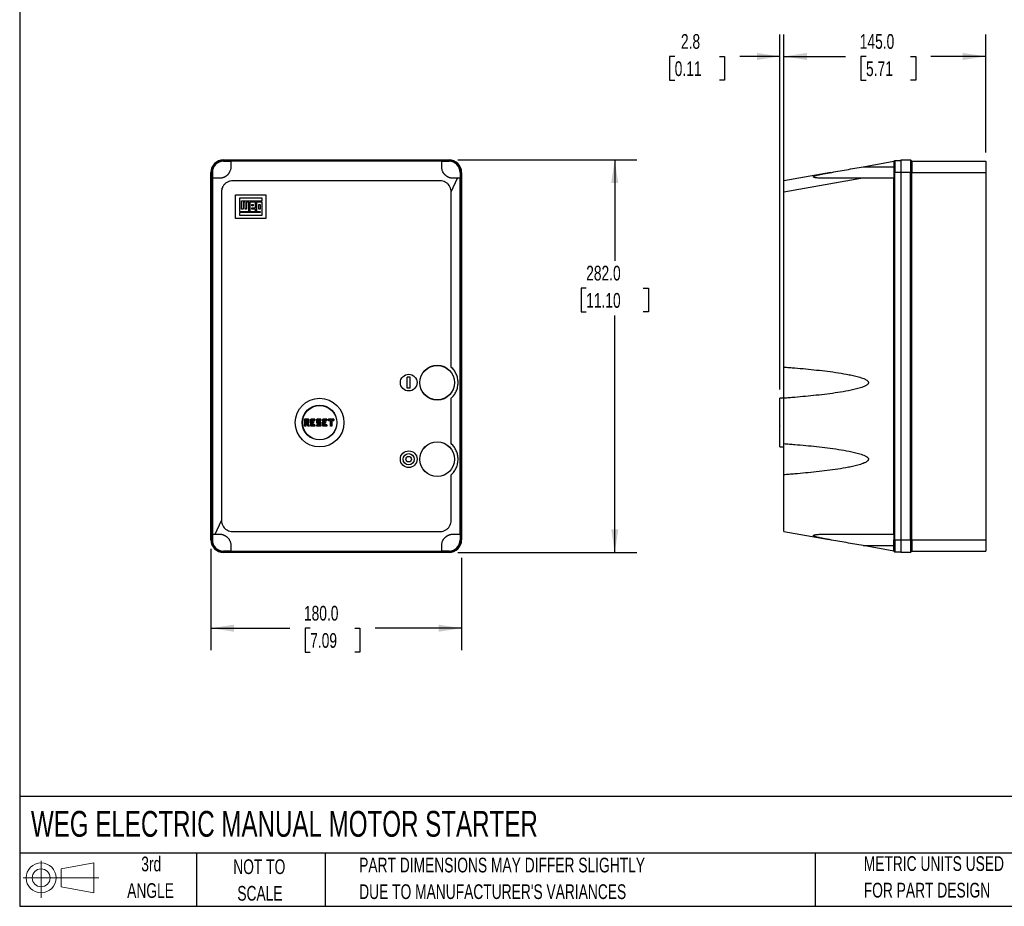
# Model space of a CAD drawing. Header units: millimetres. Extents: x 32 to 1365, y 32 to 1048.
# Tile 1 of 5: x 32 to 739, y 32 to 669. Entities that reach past the tile are written whole.
import ezdxf

# ---------------------------------------------------------------- set-up
doc = ezdxf.new("R2010")
doc.units = ezdxf.units.MM
doc.header["$LTSCALE"] = 5
doc.layers.add('DIMENSIONS', color=140, linetype='Continuous', lineweight=25)
doc.layers.add('TEXT', color=140, linetype='Continuous', lineweight=25)
doc.layers.add('SLD-DEFPOINTS', color=7, linetype='Continuous')
doc.styles.add('SLDTEXTSTYLE0', font='TXT', dxfattribs={"width": 0.7})
doc.dimstyles.new('SLDDIMSTYLE0', dxfattribs={"dimtxt": 10.790039, "dimasz": 16.51, "dimexe": 0, "dimexo": 0.0625, "dimgap": 2.69751, "dimtad": 0, "dimtih": 1, "dimtoh": 1, "dimrnd": 1e-09, "dimzin": 4, "dimdsep": 46, "dimtxsty": 'SLDTEXTSTYLE0', "dimsah": 1, "dimcen": 0.09, "dimadec": 0, "dimazin": 1, "dimtfac": 1, "dimtofl": 0, "dimtmove": 0, "dimatfit": 3, "dimfxl": 0, "dimfrac": 2, "dimtolj": 1, "dimtzin": 12, "dimarcsym": 0})
doc.dimstyles.new('SLDDIMSTYLE1', dxfattribs={"dimtxt": 10.790039, "dimasz": 16.51, "dimexe": 0, "dimexo": 0.0625, "dimgap": 2.69751, "dimtad": 0, "dimtih": 1, "dimtoh": 1, "dimrnd": 1e-09, "dimzin": 12, "dimdsep": 46, "dimtxsty": 'SLDTEXTSTYLE0', "dimsah": 1, "dimcen": 0.09, "dimadec": 0, "dimazin": 3, "dimtfac": 1, "dimtmove": 0, "dimatfit": 0, "dimfxl": 0, "dimfrac": 2, "dimtolj": 1, "dimtzin": 12, "dimarcsym": 0})

# ---------------------------------------------------------------- blocks, each defined once
blk = doc.blocks.new('Block11')
at = {"color": 7, "linetype": 'Continuous', "lineweight": 18}
for p, q in [((12.94, 26.55), (12.94, 0)), ((27.4, 20.84), (50.88, 25.16)), ((50.88, 25.16), (50.88, 3.66)), ((0, 14.41), (54.37, 14.41)), ((27.4, 7.98), (27.4, 20.84)), ((27.4, 7.98), (50.88, 3.66))]:
    blk.add_line(p, q, dxfattribs=at)
for radius in [10.75, 6.43]:
    blk.add_circle((12.94, 14.41), radius, dxfattribs=at)
blk = doc.blocks.new('Block12')
at = {"layer": 'SLD-DEFPOINTS'}
blk.add_blockref('Block11', (0, 0), dxfattribs=at)
blk = doc.blocks.new('SW_NOTE_0_3')
at = {"layer": 'TEXT', "color": 0, "char_height": 10.5833, "attachment_point": 1, "style": 'SLDTEXTSTYLE0'}
for s, insert in [('PART DIMENSIONS MAY DIFFER SLIGHTLY', (0, 13.64)), ("DUE TO MANUFACTURER'S VARIANCES", (0, -5.47))]:
    blk.add_mtext(s, dxfattribs=dict(at, insert=insert))
blk = doc.blocks.new('SW_NOTE_0_4')
at = {"layer": 'TEXT', "color": 0, "char_height": 10.583, "attachment_point": 2, "style": 'SLDTEXTSTYLE0'}
for s, insert in [('NOT TO', (26.29, 13.64)), ('SCALE', (26.77, -5.47))]:
    blk.add_mtext(s, dxfattribs=dict(at, insert=insert))
blk = doc.blocks.new('SW_NOTE_0_5')
at = {"layer": 'TEXT', "color": 0, "char_height": 10.583, "attachment_point": 2, "style": 'SLDTEXTSTYLE0'}
for s, insert in [('3rd', (11.58, 13.64)), ('ANGLE', (11.09, -5.47))]:
    blk.add_mtext(s, dxfattribs=dict(at, insert=insert))
blk = doc.blocks.new('SW_NOTE_0_6')
at = {"layer": 'TEXT', "color": 0, "char_height": 10.5833, "attachment_point": 1, "style": 'SLDTEXTSTYLE0'}
for s, insert in [('METRIC UNITS USED', (0, 13.64)), ('FOR PART DESIGN', (0, -5.47))]:
    blk.add_mtext(s, dxfattribs=dict(at, insert=insert))
blk = doc.blocks.new('_D')
at = {"layer": 'DIMENSIONS'}
for p, q in [((346.51, 567.96), (475.03, 567.96)), ((459.16, 567.96), (459.16, 495.43)), ((438.64, 475.87), (435.01, 475.87)), ((435.01, 475.87), (435.01, 458.72)), ((479.68, 475.87), (483.3, 475.87)), ((483.3, 475.87), (483.3, 458.72)), ((435.01, 458.72), (438.64, 458.72)), ((459.16, 285.96), (459.16, 456.3)), ((483.3, 458.72), (479.68, 458.72)), ((346.51, 285.96), (475.03, 285.96))]:
    blk.add_line(p, q, dxfattribs=at)
for points in [[(459.16, 567.96), (456.62, 551.45), (461.7, 551.45)], [(459.16, 285.96), (461.7, 302.47), (456.62, 302.47)]]:
    blk.add_solid(points, dxfattribs=at)
at = {"layer": 'DIMENSIONS', "char_height": 10.583, "attachment_point": 1, "style": 'SLDTEXTSTYLE0'}
for s, insert in [('282.0', (438.64, 491.93)), ('11.10', (438.64, 472.36))]:
    blk.add_mtext(s, dxfattribs=dict(at, insert=insert))
blk = doc.blocks.new('_D_1')
at = {"layer": 'DIMENSIONS'}
for p, q in [((169.16, 288.61), (169.16, 215.67)), ((349.16, 282.15), (349.16, 215.67)), ((169.16, 231.54), (225.78, 231.54)), ((240.4, 231.54), (236.78, 231.54)), ((236.78, 231.54), (236.78, 214.39)), ((272.46, 231.54), (276.09, 231.54)), ((276.09, 231.54), (276.09, 214.39)), ((349.16, 231.54), (287.09, 231.54)), ((236.78, 214.39), (240.4, 214.39)), ((276.09, 214.39), (272.46, 214.39))]:
    blk.add_line(p, q, dxfattribs=at)
for points in [[(169.16, 231.54), (185.67, 229), (185.67, 234.08)], [(349.16, 231.54), (332.65, 234.08), (332.65, 229)]]:
    blk.add_solid(points, dxfattribs=at)
at = {"layer": 'DIMENSIONS', "char_height": 10.583, "attachment_point": 1, "style": 'SLDTEXTSTYLE0'}
for s, insert in [('180.0', (235.91, 247.6)), ('7.09', (240.4, 228.04))]:
    blk.add_mtext(s, dxfattribs=dict(at, insert=insert))
blk = doc.blocks.new('_D_2')
at = {"layer": 'DIMENSIONS'}
for p, q in [((580.65, 551.31), (580.65, 658.18)), ((725.65, 573.31), (725.65, 658.18)), ((580.65, 642.3), (625.01, 642.3)), ((639.64, 642.3), (636.01, 642.3)), ((636.01, 642.3), (636.01, 625.16)), ((671.7, 642.3), (675.32, 642.3)), ((675.32, 642.3), (675.32, 625.16)), ((725.65, 642.3), (686.32, 642.3)), ((636.01, 625.16), (639.64, 625.16)), ((675.32, 625.16), (671.7, 625.16))]:
    blk.add_line(p, q, dxfattribs=at)
for points in [[(580.65, 642.3), (597.16, 639.76), (597.16, 644.84)], [(725.65, 642.3), (709.14, 644.84), (709.14, 639.76)]]:
    blk.add_solid(points, dxfattribs=at)
at = {"layer": 'DIMENSIONS', "char_height": 10.583, "attachment_point": 1, "style": 'SLDTEXTSTYLE0'}
for s, insert in [('145.0', (635.15, 658.36)), ('5.71', (639.64, 638.8))]:
    blk.add_mtext(s, dxfattribs=dict(at, insert=insert))
blk = doc.blocks.new('_D_3')
at = {"layer": 'DIMENSIONS'}
for p, q in [((577.85, 403.11), (577.85, 658.18)), ((580.65, 551.31), (580.65, 658.18)), ((502.23, 642.3), (498.61, 642.3)), ((498.61, 642.3), (498.61, 625.16)), ((534.3, 642.3), (537.92, 642.3)), ((537.92, 642.3), (537.92, 625.16)), ((577.85, 642.3), (548.92, 642.3)), ((580.65, 642.3), (612.4, 642.3)), ((498.61, 625.16), (502.23, 625.16)), ((537.92, 625.16), (534.3, 625.16))]:
    blk.add_line(p, q, dxfattribs=at)
for points in [[(577.85, 642.3), (561.34, 644.84), (561.34, 639.76)], [(580.65, 642.3), (597.16, 639.76), (597.16, 644.84)]]:
    blk.add_solid(points, dxfattribs=at)
at = {"layer": 'DIMENSIONS', "char_height": 10.583, "attachment_point": 1, "style": 'SLDTEXTSTYLE0'}
for s, insert in [('2.8', (506.72, 658.36)), ('0.11', (502.23, 638.8))]:
    blk.add_mtext(s, dxfattribs=dict(at, insert=insert))

msp = doc.modelspace()

# ---------------------------------------------------------------- linework, layer by layer
for p, q in [((178.158, 567.956), (340.158, 567.956)), ((178.158, 567.656), (178.158, 566.956)), ((340.158, 567.656), (178.158, 567.656)), ((178.158, 566.956), (183.458, 566.956)), ((183.458, 566.956), (183.458, 563.056)), ((334.858, 566.956), (183.458, 566.956)), ((334.858, 563.056), (334.858, 566.956)), ((334.858, 566.956), (340.158, 566.956)), ((340.158, 566.956), (340.158, 567.656)), ((637.639, 563.056), (659.646, 566.956)), ((659.646, 566.956), (660.346, 567.656)), ((659.646, 566.956), (659.646, 558.956)), ((660.346, 567.656), (660.346, 558.956)), ((660.346, 567.656), (664.646, 567.656)), ((664.646, 567.956), (664.646, 558.956)), ((664.646, 567.956), (671.646, 567.956)), ((671.646, 567.956), (671.646, 558.956)), ((671.646, 567.956), (672.646, 566.956)), ((672.646, 566.956), (672.646, 558.956)), ((672.646, 566.956), (725.646, 566.956)), ((725.646, 566.956), (725.646, 558.956)), ((169.158, 294.956), (169.158, 558.956)), ((170.158, 558.956), (169.458, 558.956)), ((169.458, 294.956), (169.458, 558.956)), ((170.158, 558.956), (170.158, 554.756)), ((348.158, 558.956), (348.158, 554.756)), ((348.858, 558.956), (348.158, 558.956)), ((348.858, 294.956), (348.858, 558.956)), ((349.158, 558.956), (349.158, 294.956)), ((614.303, 558.921), (580.646, 552.956)), ((637.639, 563.056), (659.646, 563.056)), ((660.346, 558.956), (659.646, 558.956)), ((659.646, 558.956), (659.646, 554.756)), ((664.646, 558.956), (660.346, 558.956)), ((660.346, 294.956), (660.346, 558.956)), ((664.646, 558.956), (664.646, 294.956)), ((671.646, 558.956), (664.646, 558.956)), ((671.646, 294.956), (671.646, 558.956)), ((672.646, 558.956), (671.646, 558.956)), ((672.646, 294.956), (672.646, 558.956)), ((672.646, 558.956), (725.646, 558.956)), ((725.646, 558.956), (725.646, 294.956)), ((170.158, 554.756), (170.158, 299.156)), ((333.658, 552.956), (184.658, 552.956)), ((341.658, 544.956), (346.208, 554.756)), ((348.158, 554.756), (346.208, 554.756)), ((348.158, 299.156), (348.158, 554.756)), ((580.646, 544.956), (635.946, 554.756)), ((659.646, 554.756), (635.946, 554.756)), ((659.646, 299.156), (659.646, 554.756)), ((176.658, 544.956), (176.658, 308.956)), ((341.658, 419.137), (341.658, 544.956)), ((580.646, 419.137), (580.646, 544.956)), ((186.658, 542.956), (208.658, 542.956)), ((186.658, 525.956), (186.658, 542.956)), ((205.995, 540.412), (189.55, 540.412)), ((189.55, 540.412), (189.55, 530.875)), ((191.178, 538.528), (205.995, 538.528)), ((191.178, 532.504), (191.178, 538.528)), ((192.155, 537.598), (192.155, 532.504)), ((193.783, 537.598), (192.155, 537.598)), ((193.783, 532.504), (193.783, 537.598)), ((194.69, 537.598), (194.69, 532.504)), ((196.295, 537.598), (194.69, 537.598)), ((196.295, 530.875), (196.295, 537.598)), ((196.97, 537.598), (196.97, 530.875)), ((201.156, 537.598), (196.97, 537.598)), ((201.156, 533.434), (201.156, 537.598)), ((205.995, 537.598), (201.854, 537.598)), ((201.854, 537.598), (201.854, 530.875)), ((205.995, 538.528), (205.995, 540.412)), ((205.995, 528.34), (205.995, 537.598)), ((208.658, 542.956), (208.658, 525.956)), ((189.55, 530.875), (196.295, 530.875)), ((192.155, 532.504), (191.178, 532.504)), ((194.69, 532.504), (193.783, 532.504)), ((196.97, 530.875), (201.156, 530.875)), ((198.586, 535.969), (199.552, 535.969)), ((198.586, 535.039), (198.586, 535.969)), ((199.552, 535.039), (198.586, 535.039)), ((198.586, 533.434), (201.156, 533.434)), ((198.586, 532.504), (198.586, 533.434)), ((201.156, 532.504), (198.586, 532.504)), ((199.552, 535.969), (199.552, 535.039)), ((201.156, 530.875), (201.156, 532.504)), ((201.854, 530.875), (204.413, 530.875)), ((203.506, 532.504), (203.506, 535.969)), ((203.506, 535.969), (204.413, 535.969)), ((204.413, 532.504), (203.506, 532.504)), ((204.413, 535.969), (204.413, 532.504)), ((204.413, 530.875), (204.413, 530.224)), ((208.658, 525.956), (186.658, 525.956)), ((189.55, 530.224), (189.55, 528.34)), ((204.413, 530.224), (189.55, 530.224)), ((189.55, 528.34), (205.995, 528.34)), ((341.658, 419.137), (342.527, 418.267)), ((310.158, 403.956), (310.158, 411.956)), ((312.158, 411.956), (310.158, 411.956)), ((312.158, 403.956), (312.158, 411.956)), ((312.158, 403.956), (310.158, 403.956)), ((342.535, 397.683), (341.658, 396.776)), ((341.658, 364.137), (341.658, 396.776)), ((580.646, 396.756), (577.846, 396.756)), ((577.846, 361.756), (577.846, 396.756)), ((580.646, 364.137), (580.646, 396.776)), ((236.508, 381.656), (236.408, 381.756)), ((236.408, 376.756), (236.408, 381.756)), ((236.408, 381.756), (239.408, 381.756)), ((236.508, 376.856), (236.408, 376.756)), ((237.208, 376.756), (236.408, 376.756)), ((236.508, 381.656), (236.508, 376.856)), ((239.308, 381.656), (236.508, 381.656)), ((236.508, 376.856), (237.108, 376.856)), ((237.108, 379.156), (238.269, 379.156)), ((237.108, 376.856), (237.108, 379.156)), ((237.108, 379.156), (237.208, 379.056)), ((237.108, 376.856), (237.208, 376.756)), ((237.208, 379.756), (237.208, 381.156)), ((237.208, 381.156), (238.608, 381.156)), ((237.308, 381.056), (237.208, 381.156)), ((237.308, 379.856), (237.208, 379.756)), ((238.608, 379.756), (237.208, 379.756)), ((238.192, 379.056), (237.208, 379.056)), ((237.208, 379.056), (237.208, 376.756)), ((237.308, 381.056), (237.308, 379.856)), ((238.508, 381.056), (237.308, 381.056)), ((237.308, 379.856), (238.508, 379.856)), ((238.269, 379.156), (238.192, 379.056)), ((238.808, 376.756), (238.192, 379.056)), ((238.269, 379.156), (238.885, 376.856)), ((238.508, 381.056), (238.608, 381.156)), ((238.508, 379.856), (238.508, 381.056)), ((238.608, 379.756), (238.508, 379.856)), ((238.608, 381.156), (238.608, 379.756)), ((238.808, 376.756), (238.885, 376.856)), ((239.608, 376.756), (238.808, 376.756)), ((238.862, 379.156), (239.308, 379.156)), ((239.478, 376.856), (238.862, 379.156)), ((238.862, 379.156), (238.992, 379.056)), ((238.885, 376.856), (239.478, 376.856)), ((238.992, 379.056), (239.608, 376.756)), ((239.408, 379.056), (238.992, 379.056)), ((239.308, 381.656), (239.408, 381.756)), ((239.308, 379.156), (239.308, 381.656)), ((239.308, 379.156), (239.408, 379.056)), ((239.408, 381.756), (239.408, 379.056)), ((239.478, 376.856), (239.608, 376.756)), ((240.808, 381.756), (240.908, 381.656)), ((240.808, 381.756), (243.808, 381.756)), ((240.808, 376.756), (240.808, 381.756)), ((240.908, 376.856), (240.808, 376.756)), ((243.808, 376.756), (240.808, 376.756)), ((243.708, 381.656), (240.908, 381.656)), ((240.908, 381.656), (240.908, 376.856)), ((240.908, 376.856), (243.708, 376.856)), ((241.508, 379.656), (241.508, 380.856)), ((241.508, 380.856), (241.608, 380.756)), ((241.508, 380.856), (243.708, 380.856)), ((241.508, 379.656), (241.608, 379.756)), ((242.708, 379.656), (241.508, 379.656)), ((241.508, 378.856), (242.708, 378.856)), ((241.508, 377.656), (241.508, 378.856)), ((241.508, 378.856), (241.608, 378.756)), ((241.508, 377.656), (241.608, 377.756)), ((243.708, 377.656), (241.508, 377.656)), ((241.608, 380.756), (241.608, 379.756)), ((243.808, 380.756), (241.608, 380.756)), ((241.608, 379.756), (242.808, 379.756)), ((242.808, 378.756), (241.608, 378.756)), ((241.608, 378.756), (241.608, 377.756)), ((241.608, 377.756), (243.808, 377.756)), ((242.708, 379.656), (242.808, 379.756)), ((242.708, 378.856), (242.708, 379.656)), ((242.708, 378.856), (242.808, 378.756)), ((242.808, 379.756), (242.808, 378.756)), ((243.708, 381.656), (243.808, 381.756)), ((243.708, 380.856), (243.708, 381.656)), ((243.708, 380.856), (243.808, 380.756)), ((243.708, 377.656), (243.808, 377.756)), ((243.708, 376.856), (243.708, 377.656)), ((243.708, 376.856), (243.808, 376.756)), ((243.808, 381.756), (243.808, 380.756)), ((243.808, 377.756), (243.808, 376.756)), ((245.108, 378.756), (245.108, 381.756)), ((245.108, 381.756), (245.208, 381.656)), ((245.108, 381.756), (248.108, 381.756)), ((245.208, 378.856), (245.108, 378.756)), ((247.158, 378.756), (245.108, 378.756)), ((245.108, 376.756), (245.108, 377.756)), ((245.208, 377.656), (245.108, 377.756)), ((245.108, 377.756), (247.158, 377.756)), ((245.208, 376.856), (245.108, 376.756)), ((248.108, 376.756), (245.108, 376.756)), ((245.208, 381.656), (245.208, 378.856)), ((248.008, 381.656), (245.208, 381.656)), ((245.208, 378.856), (247.258, 378.856)), ((245.208, 377.656), (245.208, 376.856)), ((247.258, 377.656), (245.208, 377.656)), ((245.208, 376.856), (248.008, 376.856)), ((245.808, 380.656), (245.908, 380.556)), ((245.808, 380.656), (248.008, 380.656)), ((245.808, 379.456), (245.808, 380.656)), ((245.808, 379.456), (245.908, 379.556)), ((248.008, 379.456), (245.808, 379.456)), ((248.108, 380.556), (245.908, 380.556)), ((245.908, 380.556), (245.908, 379.556)), ((245.908, 379.556), (248.108, 379.556)), ((247.258, 378.856), (247.158, 378.756)), ((247.158, 377.756), (247.158, 378.756)), ((247.258, 377.656), (247.158, 377.756)), ((247.258, 378.856), (247.258, 377.656)), ((248.008, 381.656), (248.108, 381.756)), ((248.008, 380.656), (248.008, 381.656)), ((248.008, 380.656), (248.108, 380.556)), ((248.008, 379.456), (248.108, 379.556)), ((248.008, 376.856), (248.008, 379.456)), ((248.008, 376.856), (248.108, 376.756)), ((248.108, 381.756), (248.108, 380.556)), ((248.108, 379.556), (248.108, 376.756)), ((249.408, 376.756), (249.408, 381.756)), ((249.408, 381.756), (249.508, 381.656)), ((249.408, 381.756), (252.408, 381.756)), ((249.508, 376.856), (249.408, 376.756)), ((252.408, 376.756), (249.408, 376.756)), ((249.508, 381.656), (249.508, 376.856)), ((252.308, 381.656), (249.508, 381.656)), ((249.508, 376.856), (252.308, 376.856)), ((250.108, 379.656), (250.108, 380.856)), ((250.108, 380.856), (250.208, 380.756)), ((250.108, 380.856), (252.308, 380.856)), ((250.108, 379.656), (250.208, 379.756)), ((251.308, 379.656), (250.108, 379.656)), ((250.108, 378.856), (251.308, 378.856)), ((250.108, 377.656), (250.108, 378.856)), ((250.108, 378.856), (250.208, 378.756)), ((250.108, 377.656), (250.208, 377.756)), ((252.308, 377.656), (250.108, 377.656)), ((250.208, 380.756), (250.208, 379.756)), ((252.408, 380.756), (250.208, 380.756)), ((250.208, 379.756), (251.408, 379.756)), ((251.408, 378.756), (250.208, 378.756)), ((250.208, 378.756), (250.208, 377.756)), ((250.208, 377.756), (252.408, 377.756)), ((251.308, 379.656), (251.408, 379.756)), ((251.308, 378.856), (251.308, 379.656)), ((251.308, 378.856), (251.408, 378.756)), ((251.408, 379.756), (251.408, 378.756)), ((252.308, 381.656), (252.408, 381.756)), ((252.308, 380.856), (252.308, 381.656)), ((252.308, 380.856), (252.408, 380.756)), ((252.308, 377.656), (252.408, 377.756)), ((252.308, 376.856), (252.308, 377.656)), ((252.308, 376.856), (252.408, 376.756)), ((252.408, 381.756), (252.408, 380.756)), ((252.408, 377.756), (252.408, 376.756)), ((253.408, 380.756), (253.408, 381.756)), ((253.408, 381.756), (253.508, 381.656)), ((253.408, 381.756), (257.408, 381.756)), ((253.508, 380.856), (253.408, 380.756)), ((254.908, 380.756), (253.408, 380.756)), ((253.508, 381.656), (253.508, 380.856)), ((257.308, 381.656), (253.508, 381.656)), ((253.508, 380.856), (255.008, 380.856)), ((255.008, 380.856), (254.908, 380.756)), ((254.908, 376.756), (254.908, 380.756)), ((255.008, 376.856), (254.908, 376.756)), ((255.908, 376.756), (254.908, 376.756)), ((255.008, 380.856), (255.008, 376.856)), ((255.008, 376.856), (255.808, 376.856)), ((255.808, 376.856), (255.808, 380.856)), ((255.808, 380.856), (255.908, 380.756)), ((255.808, 380.856), (257.308, 380.856)), ((255.808, 376.856), (255.908, 376.756)), ((255.908, 380.756), (255.908, 376.756)), ((257.408, 380.756), (255.908, 380.756)), ((257.308, 381.656), (257.408, 381.756)), ((257.308, 380.856), (257.308, 381.656)), ((257.308, 380.856), (257.408, 380.756)), ((257.408, 381.756), (257.408, 380.756)), ((577.746, 380.856), (577.746, 381.656)), ((577.746, 376.856), (577.746, 380.856)), ((341.658, 364.137), (342.527, 363.267)), ((577.846, 361.756), (580.646, 361.756)), ((342.535, 342.683), (341.658, 341.776)), ((341.658, 308.956), (341.658, 341.776)), ((580.646, 308.956), (580.646, 341.776)), ((172.108, 299.156), (176.658, 308.956)), ((170.158, 299.156), (172.108, 299.156)), ((170.158, 299.156), (170.158, 294.956)), ((184.658, 300.956), (333.658, 300.956)), ((348.158, 299.156), (348.158, 294.956)), ((580.646, 300.956), (613.203, 295.187)), ((659.646, 299.156), (659.646, 294.956)), ((169.458, 294.956), (170.158, 294.956)), ((183.458, 290.856), (183.458, 286.956)), ((334.858, 286.956), (334.858, 290.856)), ((348.158, 294.956), (348.858, 294.956)), ((659.646, 286.956), (637.639, 290.856)), ((637.639, 290.856), (659.646, 290.856)), ((659.646, 286.956), (659.646, 294.956)), ((659.646, 294.956), (660.346, 294.956)), ((660.346, 294.956), (664.646, 294.956)), ((660.346, 294.956), (660.346, 286.256)), ((664.646, 294.956), (671.646, 294.956)), ((664.646, 294.956), (664.646, 285.956)), ((671.646, 294.956), (672.646, 294.956)), ((671.646, 294.956), (671.646, 285.956)), ((672.646, 294.956), (672.646, 286.956)), ((672.646, 294.956), (725.646, 294.956)), ((725.646, 294.956), (725.646, 286.956)), ((178.158, 286.956), (178.158, 286.256)), ((183.458, 286.956), (178.158, 286.956)), ((178.158, 286.256), (340.158, 286.256)), ((340.158, 285.956), (178.158, 285.956)), ((183.458, 286.956), (334.858, 286.956)), ((340.158, 286.956), (334.858, 286.956)), ((340.158, 286.256), (340.158, 286.956)), ((660.346, 286.256), (659.646, 286.956)), ((664.646, 286.256), (660.346, 286.256)), ((671.646, 285.956), (664.646, 285.956)), ((672.646, 286.956), (671.646, 285.956)), ((672.646, 286.956), (725.646, 286.956))]:
    msp.add_line(p, q)
for centre, radius in [((331.658, 407.956), 12.5), ((331.658, 407.956), 12.4), ((311.158, 407.956), 6), ((247.158, 379.256), 17.5), ((247.158, 379.256), 12.5), ((247.158, 379.256), 12.3), ((331.658, 352.956), 12.5), ((331.658, 352.956), 12.4), ((311.158, 352.956), 6), ((311.158, 352.956), 4), ((311.158, 352.956), 2)]:
    msp.add_circle(centre, radius)
for centre, radius, start, end in [((178.158, 558.956), 9, 90, 180), ((178.158, 558.956), 8.7, 90, 180), ((178.158, 558.956), 8, 90, 180), ((340.158, 558.956), 9, 0, 90), ((340.158, 558.956), 8.7, 360, 90), ((340.158, 558.956), 8, 360, 90), ((577.846, 381.656), 0.1, 90, 180), ((577.846, 380.856), 0.1, 180, 270), ((577.846, 376.856), 0.1, 180, 270), ((178.158, 294.956), 9, 180, 270), ((178.158, 294.956), 8.7, 180, 270), ((178.158, 294.956), 8, 180, 270), ((340.158, 294.956), 8, 270, 360), ((340.158, 294.956), 8.7, 270, 360), ((340.158, 294.956), 9, 270, 0)]:
    msp.add_arc(centre, radius, start, end)
for points, knots in [([(183.458, 563.056), (183.458, 562.338), (183.366, 561.621), (182.981, 560.186), (182.689, 559.47), (182.149, 558.577), (182.033, 558.401), (181.766, 558.029), (181.615, 557.834), (181.343, 557.52), (181.245, 557.412), (181.025, 557.183), (180.904, 557.064), (180.621, 556.805), (180.463, 556.668), (180.153, 556.426), (180.036, 556.339), (179.828, 556.194), (179.752, 556.143), (179.581, 556.032), (179.486, 555.973), (179.279, 555.851), (179.164, 555.786), (178.935, 555.665), (178.822, 555.608), (178.615, 555.51), (178.523, 555.468), (178.35, 555.394), (178.27, 555.361), (178.049, 555.274), (177.921, 555.229), (177.686, 555.15), (177.578, 555.116), (177.276, 555.028), (177.103, 554.986), (176.784, 554.916), (176.639, 554.888), (176.229, 554.821), (175.991, 554.795), (175.55, 554.763), (175.348, 554.756), (175.158, 554.756)], [0, 0, 0, 0, 0.25, 0.25, 0.5, 0.5, 0.5625, 0.5625, 0.625, 0.625, 0.65625, 0.65625, 0.6875, 0.6875, 0.71875, 0.71875, 0.734375, 0.734375, 0.7421875, 0.7421875, 0.75, 0.75, 0.7578125, 0.7578125, 0.765625, 0.765625, 0.7734375, 0.7734375, 0.78125, 0.78125, 0.796875, 0.796875, 0.8125, 0.8125, 0.84375, 0.84375, 0.875, 0.875, 0.9375, 0.9375, 1, 1, 1, 1]), ([(343.158, 554.756), (342.966, 554.756), (342.761, 554.763), (342.311, 554.797), (342.068, 554.823), (341.649, 554.893), (341.5, 554.922), (341.171, 554.996), (340.992, 555.041), (340.681, 555.134), (340.57, 555.169), (340.324, 555.254), (340.188, 555.304), (339.954, 555.399), (339.87, 555.435), (339.684, 555.518), (339.582, 555.565), (339.419, 555.646), (339.363, 555.674), (339.249, 555.734), (339.191, 555.766), (339.021, 555.859), (338.913, 555.923), (338.72, 556.042), (338.633, 556.098), (338.476, 556.202), (338.406, 556.251), (338.209, 556.391), (338.1, 556.474), (337.805, 556.708), (337.65, 556.844), (337.374, 557.101), (337.256, 557.219), (337.041, 557.444), (336.945, 557.551), (336.679, 557.861), (336.531, 558.053), (336.268, 558.422), (336.154, 558.598), (335.833, 559.131), (335.654, 559.487), (335.355, 560.2), (335.235, 560.557), (334.949, 561.627), (334.858, 562.341), (334.858, 563.056)], [0, 0, 0, 0, 0.0625, 0.0625, 0.125, 0.125, 0.15625, 0.15625, 0.1875, 0.1875, 0.203125, 0.203125, 0.21875, 0.21875, 0.2265625, 0.2265625, 0.234375, 0.234375, 0.2382813, 0.2382813, 0.2421875, 0.2421875, 0.25, 0.25, 0.2578125, 0.2578125, 0.265625, 0.265625, 0.28125, 0.28125, 0.3125, 0.3125, 0.34375, 0.34375, 0.375, 0.375, 0.4375, 0.4375, 0.5, 0.5, 0.625, 0.625, 0.75, 0.75, 1, 1, 1, 1]), ([(612.728, 554.756), (611.71, 554.756), (610.695, 554.763), (608.675, 554.797), (607.67, 554.823), (606.176, 554.893), (605.681, 554.922), (604.698, 554.996), (604.212, 555.041), (603.504, 555.134), (603.271, 555.169), (602.821, 555.254), (602.602, 555.304), (602.308, 555.399), (602.215, 555.435), (602.051, 555.518), (601.98, 555.565), (601.91, 555.646), (601.893, 555.674), (601.874, 555.734), (601.873, 555.766), (601.892, 555.859), (601.938, 555.923), (602.066, 556.042), (602.148, 556.098), (602.326, 556.202), (602.423, 556.251), (602.73, 556.391), (602.949, 556.474), (603.621, 556.708), (604.093, 556.844), (605.054, 557.101), (605.539, 557.219), (606.516, 557.444), (607.007, 557.551), (608.487, 557.861), (609.48, 558.053), (611.477, 558.422), (612.479, 558.598), (615.489, 559.131), (617.5, 559.487), (621.521, 560.2), (623.533, 560.557), (629.573, 561.627), (633.604, 562.341), (637.639, 563.056)], [0, 0, 0, 0, 0.0625, 0.0625, 0.125, 0.125, 0.15625, 0.15625, 0.1875, 0.1875, 0.203125, 0.203125, 0.21875, 0.21875, 0.2265625, 0.2265625, 0.234375, 0.234375, 0.2382813, 0.2382813, 0.2421875, 0.2421875, 0.25, 0.25, 0.2578125, 0.2578125, 0.265625, 0.265625, 0.28125, 0.28125, 0.3125, 0.3125, 0.34375, 0.34375, 0.375, 0.375, 0.4375, 0.4375, 0.5, 0.5, 0.625, 0.625, 0.75, 0.75, 1, 1, 1, 1]), ([(175.158, 554.756), (174.428, 554.756), (173.829, 554.756), (173.073, 554.756), (172.845, 554.756), (172.435, 554.756), (172.255, 554.756), (171.448, 554.756), (170.803, 554.756), (170.158, 554.756)], [0, 0, 0, 0, 0.25, 0.25, 0.375, 0.375, 0.5, 0.5, 1, 1, 1, 1]), ([(184.658, 552.956), (184.658, 552.956), (184.658, 552.956), (184.109, 552.956), (183.194, 552.864), (181.947, 552.511), (180.621, 551.928), (179.409, 551.069), (178.159, 549.721), (177.345, 548.361), (176.778, 546.642), (176.658, 545.572), (176.658, 544.956), (176.658, 544.956), (176.658, 544.956)], [0.695221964, 0.695221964, 0.695221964, 0.695221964, 0.695222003, 0.695222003, 0.697211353, 0.698502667, 0.699756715, 0.702201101, 0.703491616, 0.705967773, 0.707581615, 0.709845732, 0.709845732, 0.709845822, 0.709845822, 0.709845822, 0.709845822]), ([(341.658, 544.956), (341.658, 545.572), (341.517, 546.826), (340.943, 548.385), (340.126, 549.729), (339.046, 550.97), (337.5, 552.066), (335.611, 552.798), (334.342, 552.956), (333.658, 552.956), (333.658, 552.956), (333.658, 552.956)], [0.499999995, 0.499999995, 0.499999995, 0.499999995, 0.502264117, 0.504545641, 0.505781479, 0.507644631, 0.510089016, 0.512145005, 0.514623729, 0.514623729, 0.514623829, 0.514623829, 0.514623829, 0.514623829]), ([(346.208, 554.756), (345.888, 554.756), (345.482, 554.756), (344.478, 554.756), (343.883, 554.756), (343.158, 554.756)], [0, 0, 0, 0, 0.5, 0.5, 1, 1, 1, 1]), ([(580.646, 544.956), (580.646, 545.572), (580.646, 546.826), (580.646, 548.385), (580.646, 549.729), (580.646, 550.97), (580.646, 552.066), (580.646, 552.798), (580.646, 552.956), (580.646, 552.956), (580.646, 552.956), (580.646, 552.956)], [0.499999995, 0.499999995, 0.499999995, 0.499999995, 0.502264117, 0.504545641, 0.505781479, 0.507644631, 0.510089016, 0.512145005, 0.514623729, 0.514623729, 0.514623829, 0.514623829, 0.514623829, 0.514623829]), ([(635.946, 554.756), (632.054, 554.756), (628.171, 554.756), (620.428, 554.756), (616.566, 554.756), (612.728, 554.756)], [0, 0, 0, 0, 0.5, 0.5, 1, 1, 1, 1]), ([(341.658, 396.776), (342.447, 397.485), (343.153, 398.261), (344.079, 399.53), (344.366, 399.97), (344.897, 400.885), (345.139, 401.357), (345.781, 402.796), (346.106, 403.79), (346.437, 405.336), (346.521, 405.862), (346.631, 406.909), (346.658, 407.432), (346.658, 408.478), (346.631, 409.001), (346.521, 410.047), (346.437, 410.573), (346.106, 412.121), (345.782, 413.116), (345.14, 414.553), (344.898, 415.025), (344.367, 415.94), (344.079, 416.381), (343.153, 417.651), (342.447, 418.427), (341.658, 419.137)], [0, 0, 0, 0, 0.125, 0.125, 0.1875, 0.1875, 0.25, 0.25, 0.375, 0.375, 0.4375, 0.4375, 0.5, 0.5, 0.5625, 0.5625, 0.625, 0.625, 0.75, 0.75, 0.8125, 0.8125, 0.875, 0.875, 1, 1, 1, 1]), ([(580.646, 419.137), (581.956, 419.039), (583.266, 418.941), (585.885, 418.737), (587.194, 418.631), (591.121, 418.306), (593.738, 418.076), (601.583, 417.337), (606.81, 416.784), (614.627, 415.793), (617.229, 415.436), (622.416, 414.639), (625.003, 414.201), (628.864, 413.433), (630.147, 413.158), (632.704, 412.549), (633.978, 412.216), (635.871, 411.633), (636.498, 411.425), (637.736, 410.964), (638.348, 410.713), (639.236, 410.274), (639.528, 410.117), (640.089, 409.771), (640.359, 409.584), (640.735, 409.256), (640.854, 409.14), (641.07, 408.888), (641.168, 408.752), (641.321, 408.46), (641.378, 408.3), (641.426, 407.972), (641.416, 407.802), (641.334, 407.48), (641.263, 407.326), (641.088, 407.046), (640.982, 406.915), (640.642, 406.555), (640.382, 406.35), (639.836, 405.977), (639.553, 405.812), (638.978, 405.507), (638.685, 405.366), (637.794, 404.969), (637.186, 404.737), (635.955, 404.306), (635.331, 404.109), (633.456, 403.556), (632.196, 403.236), (629.665, 402.649), (628.394, 402.382), (624.57, 401.636), (622.007, 401.207), (616.866, 400.426), (614.288, 400.074), (606.548, 399.1), (601.375, 398.555), (593.607, 397.825), (591.016, 397.598), (587.129, 397.276), (585.833, 397.172), (583.24, 396.969), (581.943, 396.873), (580.646, 396.776)], [0, 0, 0, 0, 0.03125, 0.03125, 0.0625, 0.0625, 0.125, 0.125, 0.25, 0.25, 0.3125, 0.3125, 0.375, 0.375, 0.40625, 0.40625, 0.4375, 0.4375, 0.453125, 0.453125, 0.46875, 0.46875, 0.4765625, 0.4765625, 0.484375, 0.484375, 0.4882813, 0.4882813, 0.4921875, 0.4921875, 0.4960938, 0.4960938, 0.5, 0.5, 0.5039063, 0.5039063, 0.5078125, 0.5078125, 0.515625, 0.515625, 0.5234375, 0.5234375, 0.53125, 0.53125, 0.546875, 0.546875, 0.5625, 0.5625, 0.59375, 0.59375, 0.625, 0.625, 0.6875, 0.6875, 0.75, 0.75, 0.875, 0.875, 0.9375, 0.9375, 0.96875, 0.96875, 1, 1, 1, 1]), ([(580.646, 396.776), (580.646, 397.485), (580.646, 398.261), (580.646, 399.53), (580.646, 399.97), (580.646, 400.885), (580.646, 401.357), (580.646, 402.796), (580.646, 403.79), (580.646, 405.336), (580.646, 405.862), (580.646, 406.909), (580.646, 407.432), (580.646, 408.478), (580.646, 409.001), (580.646, 410.047), (580.646, 410.573), (580.646, 412.121), (580.646, 413.116), (580.646, 414.553), (580.646, 415.025), (580.646, 415.94), (580.646, 416.381), (580.646, 417.651), (580.646, 418.427), (580.646, 419.137)], [0, 0, 0, 0, 0.125, 0.125, 0.1875, 0.1875, 0.25, 0.25, 0.375, 0.375, 0.4375, 0.4375, 0.5, 0.5, 0.5625, 0.5625, 0.625, 0.625, 0.75, 0.75, 0.8125, 0.8125, 0.875, 0.875, 1, 1, 1, 1]), ([(341.658, 341.776), (342.447, 342.485), (343.153, 343.261), (344.079, 344.53), (344.366, 344.97), (344.897, 345.885), (345.139, 346.357), (345.781, 347.796), (346.106, 348.79), (346.437, 350.336), (346.521, 350.862), (346.631, 351.909), (346.658, 352.432), (346.658, 353.478), (346.631, 354.001), (346.521, 355.047), (346.437, 355.573), (346.106, 357.121), (345.782, 358.116), (345.14, 359.553), (344.898, 360.025), (344.367, 360.94), (344.079, 361.381), (343.153, 362.651), (342.447, 363.427), (341.658, 364.137)], [0, 0, 0, 0, 0.125, 0.125, 0.1875, 0.1875, 0.25, 0.25, 0.375, 0.375, 0.4375, 0.4375, 0.5, 0.5, 0.5625, 0.5625, 0.625, 0.625, 0.75, 0.75, 0.8125, 0.8125, 0.875, 0.875, 1, 1, 1, 1]), ([(580.646, 364.137), (581.956, 364.039), (583.266, 363.941), (585.885, 363.737), (587.195, 363.631), (591.121, 363.306), (593.738, 363.076), (601.583, 362.337), (606.81, 361.784), (614.628, 360.793), (617.229, 360.436), (622.416, 359.639), (625.003, 359.201), (628.864, 358.433), (630.147, 358.158), (632.704, 357.549), (633.978, 357.216), (635.872, 356.633), (636.498, 356.425), (637.736, 355.964), (638.348, 355.712), (639.237, 355.273), (639.528, 355.116), (640.089, 354.771), (640.36, 354.584), (640.735, 354.256), (640.854, 354.14), (641.07, 353.888), (641.168, 353.751), (641.321, 353.46), (641.379, 353.3), (641.426, 352.972), (641.416, 352.801), (641.334, 352.48), (641.262, 352.326), (641.087, 352.046), (640.982, 351.915), (640.642, 351.555), (640.381, 351.35), (639.836, 350.977), (639.553, 350.812), (638.978, 350.506), (638.684, 350.366), (637.794, 349.969), (637.186, 349.736), (635.955, 349.306), (635.331, 349.109), (633.455, 348.556), (632.195, 348.236), (629.664, 347.649), (628.393, 347.382), (624.57, 346.636), (622.007, 346.207), (616.866, 345.425), (614.288, 345.074), (606.548, 344.1), (601.375, 343.554), (593.607, 342.825), (591.016, 342.598), (587.129, 342.276), (585.833, 342.172), (583.24, 341.969), (581.943, 341.873), (580.646, 341.776)], [0, 0, 0, 0, 0.03125, 0.03125, 0.0625, 0.0625, 0.125, 0.125, 0.25, 0.25, 0.3125, 0.3125, 0.375, 0.375, 0.40625, 0.40625, 0.4375, 0.4375, 0.453125, 0.453125, 0.46875, 0.46875, 0.4765625, 0.4765625, 0.484375, 0.484375, 0.4882812, 0.4882812, 0.4921875, 0.4921875, 0.4960937, 0.4960937, 0.5, 0.5, 0.5039062, 0.5039062, 0.5078125, 0.5078125, 0.515625, 0.515625, 0.5234375, 0.5234375, 0.53125, 0.53125, 0.546875, 0.546875, 0.5625, 0.5625, 0.59375, 0.59375, 0.625, 0.625, 0.6875, 0.6875, 0.75, 0.75, 0.875, 0.875, 0.9375, 0.9375, 0.96875, 0.96875, 1, 1, 1, 1]), ([(580.646, 341.776), (580.646, 342.485), (580.646, 343.261), (580.646, 344.53), (580.646, 344.97), (580.646, 345.885), (580.646, 346.357), (580.646, 347.796), (580.646, 348.79), (580.646, 350.336), (580.646, 350.862), (580.646, 351.909), (580.646, 352.432), (580.646, 353.478), (580.646, 354.001), (580.646, 355.047), (580.646, 355.573), (580.646, 357.121), (580.646, 358.116), (580.646, 359.553), (580.646, 360.025), (580.646, 360.94), (580.646, 361.381), (580.646, 362.651), (580.646, 363.427), (580.646, 364.137)], [0, 0, 0, 0, 0.125, 0.125, 0.1875, 0.1875, 0.25, 0.25, 0.375, 0.375, 0.4375, 0.4375, 0.5, 0.5, 0.5625, 0.5625, 0.625, 0.625, 0.75, 0.75, 0.8125, 0.8125, 0.875, 0.875, 1, 1, 1, 1]), ([(176.658, 308.956), (176.658, 308.341), (176.799, 307.087), (177.373, 305.528), (178.19, 304.184), (179.27, 302.942), (180.816, 301.846), (182.704, 301.115), (183.974, 300.956), (184.658, 300.956), (184.658, 300.956), (184.658, 300.956)], [0.999999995, 0.999999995, 0.999999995, 0.999999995, 1.002264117, 1.004545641, 1.005781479, 1.007644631, 1.010089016, 1.012145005, 1.014623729, 1.014623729, 1.014623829, 1.014623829, 1.014623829, 1.014623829]), ([(333.658, 300.956), (333.658, 300.956), (333.658, 300.956), (334.207, 300.956), (335.122, 301.048), (336.369, 301.401), (337.695, 301.984), (338.907, 302.844), (340.157, 304.192), (340.971, 305.552), (341.538, 307.271), (341.658, 308.341), (341.658, 308.956), (341.658, 308.956), (341.658, 308.956)], [1.195221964, 1.195221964, 1.195221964, 1.195221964, 1.195222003, 1.195222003, 1.197211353, 1.198502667, 1.199756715, 1.202201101, 1.203491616, 1.205967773, 1.207581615, 1.209845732, 1.209845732, 1.209845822, 1.209845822, 1.209845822, 1.209845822]), ([(580.646, 300.956), (580.646, 300.956), (580.646, 300.956), (580.646, 300.956), (580.646, 301.048), (580.646, 301.401), (580.646, 301.984), (580.646, 302.844), (580.646, 304.192), (580.646, 305.552), (580.646, 307.271), (580.646, 308.341), (580.646, 308.956), (580.646, 308.956), (580.646, 308.956)], [1.195221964, 1.195221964, 1.195221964, 1.195221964, 1.195222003, 1.195222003, 1.197211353, 1.198502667, 1.199756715, 1.202201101, 1.203491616, 1.205967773, 1.207581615, 1.209845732, 1.209845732, 1.209845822, 1.209845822, 1.209845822, 1.209845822]), ([(172.108, 299.156), (172.428, 299.156), (172.834, 299.156), (173.838, 299.156), (174.433, 299.156), (175.158, 299.156)], [0, 0, 0, 0, 0.5, 0.5, 1, 1, 1, 1]), ([(175.158, 299.156), (175.35, 299.156), (175.555, 299.15), (176.004, 299.116), (176.248, 299.089), (176.667, 299.019), (176.816, 298.991), (177.145, 298.917), (177.323, 298.872), (177.634, 298.779), (177.746, 298.744), (177.992, 298.659), (178.127, 298.609), (178.362, 298.513), (178.446, 298.478), (178.632, 298.395), (178.733, 298.348), (178.897, 298.267), (178.952, 298.238), (179.066, 298.179), (179.125, 298.147), (179.294, 298.053), (179.403, 297.989), (179.596, 297.871), (179.683, 297.815), (179.839, 297.711), (179.91, 297.662), (180.107, 297.522), (180.216, 297.438), (180.511, 297.204), (180.666, 297.068), (180.942, 296.812), (181.06, 296.694), (181.275, 296.469), (181.371, 296.362), (181.637, 296.051), (181.785, 295.859), (182.048, 295.49), (182.162, 295.315), (182.483, 294.782), (182.661, 294.425), (182.96, 293.713), (183.081, 293.356), (183.367, 292.286), (183.458, 291.571), (183.458, 290.856)], [0, 0, 0, 0, 0.0625, 0.0625, 0.125, 0.125, 0.15625, 0.15625, 0.1875, 0.1875, 0.203125, 0.203125, 0.21875, 0.21875, 0.2265625, 0.2265625, 0.234375, 0.234375, 0.2382813, 0.2382813, 0.2421875, 0.2421875, 0.25, 0.25, 0.2578125, 0.2578125, 0.265625, 0.265625, 0.28125, 0.28125, 0.3125, 0.3125, 0.34375, 0.34375, 0.375, 0.375, 0.4375, 0.4375, 0.5, 0.5, 0.625, 0.625, 0.75, 0.75, 1, 1, 1, 1]), ([(334.858, 290.856), (334.858, 291.574), (334.949, 292.292), (335.334, 293.726), (335.626, 294.443), (336.167, 295.336), (336.283, 295.512), (336.55, 295.884), (336.701, 296.078), (336.972, 296.392), (337.071, 296.501), (337.291, 296.729), (337.412, 296.849), (337.695, 297.108), (337.853, 297.245), (338.163, 297.486), (338.279, 297.573), (338.488, 297.719), (338.564, 297.77), (338.735, 297.88), (338.829, 297.939), (339.037, 298.062), (339.152, 298.127), (339.38, 298.248), (339.493, 298.304), (339.7, 298.403), (339.793, 298.444), (339.966, 298.519), (340.046, 298.551), (340.267, 298.638), (340.394, 298.684), (340.63, 298.763), (340.738, 298.796), (341.04, 298.884), (341.212, 298.927), (341.531, 298.997), (341.677, 299.024), (342.086, 299.091), (342.325, 299.117), (342.766, 299.15), (342.968, 299.156), (343.158, 299.156)], [0, 0, 0, 0, 0.25, 0.25, 0.5, 0.5, 0.5625, 0.5625, 0.625, 0.625, 0.65625, 0.65625, 0.6875, 0.6875, 0.71875, 0.71875, 0.734375, 0.734375, 0.7421875, 0.7421875, 0.75, 0.75, 0.7578125, 0.7578125, 0.765625, 0.765625, 0.7734375, 0.7734375, 0.78125, 0.78125, 0.796875, 0.796875, 0.8125, 0.8125, 0.84375, 0.84375, 0.875, 0.875, 0.9375, 0.9375, 1, 1, 1, 1]), ([(343.158, 299.156), (343.888, 299.156), (344.487, 299.156), (345.243, 299.156), (345.471, 299.156), (345.88, 299.156), (346.061, 299.156), (346.868, 299.156), (347.513, 299.156), (348.158, 299.156)], [0, 0, 0, 0, 0.25, 0.25, 0.375, 0.375, 0.5, 0.5, 1, 1, 1, 1]), ([(637.639, 290.856), (633.587, 291.574), (629.538, 292.292), (621.445, 293.726), (617.401, 294.443), (612.364, 295.336), (611.357, 295.512), (609.351, 295.884), (608.351, 296.078), (606.865, 296.392), (606.372, 296.501), (605.393, 296.729), (604.907, 296.849), (603.956, 297.108), (603.488, 297.245), (602.822, 297.486), (602.604, 297.573), (602.311, 297.719), (602.218, 297.77), (602.054, 297.88), (601.983, 297.939), (601.888, 298.062), (601.866, 298.127), (601.889, 298.248), (601.933, 298.304), (602.061, 298.403), (602.141, 298.444), (602.32, 298.519), (602.419, 298.551), (602.723, 298.638), (602.942, 298.684), (603.393, 298.763), (603.627, 298.796), (604.335, 298.884), (604.815, 298.927), (605.783, 298.997), (606.271, 299.024), (607.743, 299.091), (608.734, 299.117), (610.725, 299.15), (611.727, 299.156), (612.731, 299.156)], [0, 0, 0, 0, 0.25, 0.25, 0.5, 0.5, 0.5625, 0.5625, 0.625, 0.625, 0.65625, 0.65625, 0.6875, 0.6875, 0.71875, 0.71875, 0.734375, 0.734375, 0.7421875, 0.7421875, 0.75, 0.75, 0.7578125, 0.7578125, 0.765625, 0.765625, 0.7734375, 0.7734375, 0.78125, 0.78125, 0.796875, 0.796875, 0.8125, 0.8125, 0.84375, 0.84375, 0.875, 0.875, 0.9375, 0.9375, 1, 1, 1, 1]), ([(612.731, 299.156), (616.599, 299.156), (620.486, 299.156), (626.337, 299.156), (628.292, 299.156), (632.205, 299.156), (634.163, 299.156), (643.964, 299.156), (651.805, 299.156), (659.646, 299.156)], [0, 0, 0, 0, 0.25, 0.25, 0.375, 0.375, 0.5, 0.5, 1, 1, 1, 1])]:
    msp.add_open_spline(points, degree=3, knots=knots)
at = {"layer": 'TEXT'}
for p, q in [((31.75, 1047.75), (31.75, 31.75)), ((1365.25, 110.631), (31.75, 110.631)), ((1365.25, 69.85), (31.75, 69.85)), ((158.75, 69.85), (158.75, 31.75)), ((251.058, 69.85), (251.058, 31.75)), ((603.232, 69.85), (603.232, 31.75)), ((31.75, 31.75), (1365.25, 31.75))]:
    msp.add_line(p, q, dxfattribs=at)

# ---------------------------------------------------------------- block references
at = {"layer": 'SLD-DEFPOINTS'}
msp.add_blockref('Block12', (34.19, 37.769), dxfattribs=at)
at = {"layer": 'TEXT'}
for name, p in [('SW_NOTE_0_5', (114.658, 53.824)), ('SW_NOTE_0_4', (177.549, 51.855)), ('SW_NOTE_0_3', (275.596, 53.035)), ('SW_NOTE_0_6', (638.022, 54.11))]:
    msp.add_blockref(name, p, dxfattribs=at)

# ---------------------------------------------------------------- texts
at = {"layer": 'TEXT', "insert": (39.829, 100.252), "char_height": 18.52083, "attachment_point": 1, "style": 'SLDTEXTSTYLE0'}
msp.add_mtext('WEG ELECTRIC MANUAL MOTOR STARTER', dxfattribs=at)

# ---------------------------------------------------------------- dimensions: what is measured, and where the dimension line sits
at = {"layer": 'DIMENSIONS'}
for base, p1, p2, dimstyle, picture, middle in [((580.646, 642.305), (577.846, 396.756), (580.646, 544.956), 'SLDDIMSTYLE1', '_D_3', (518.264, 642.305)), ((169.158, 231.543), (349.158, 294.956), (169.158, 294.956), 'SLDDIMSTYLE0', '_D_1', (256.433, 231.543))]:
    dim = msp.add_linear_dim(base=base, p1=p1, p2=p2, dimstyle=dimstyle, dxfattribs=at)
    dim.commit()
    dim.dimension.update_dxf_attribs({"geometry": picture, "text_midpoint": middle, "dimtype": 160})
for base, p1, p2, angle, picture, middle in [((580.646, 642.305), (725.646, 566.956), (580.646, 544.956), 0, '_D_2', (655.669, 642.305)), ((459.158, 285.956), (340.158, 567.956), (340.158, 285.956), 90, '_D', (459.158, 475.867))]:
    dim = msp.add_linear_dim(base=base, p1=p1, p2=p2, angle=angle, dimstyle='SLDDIMSTYLE0', dxfattribs=at)
    dim.commit()
    dim.dimension.update_dxf_attribs({"geometry": picture, "text_midpoint": middle, "dimtype": 160})

doc.saveas('drawing.dxf')
